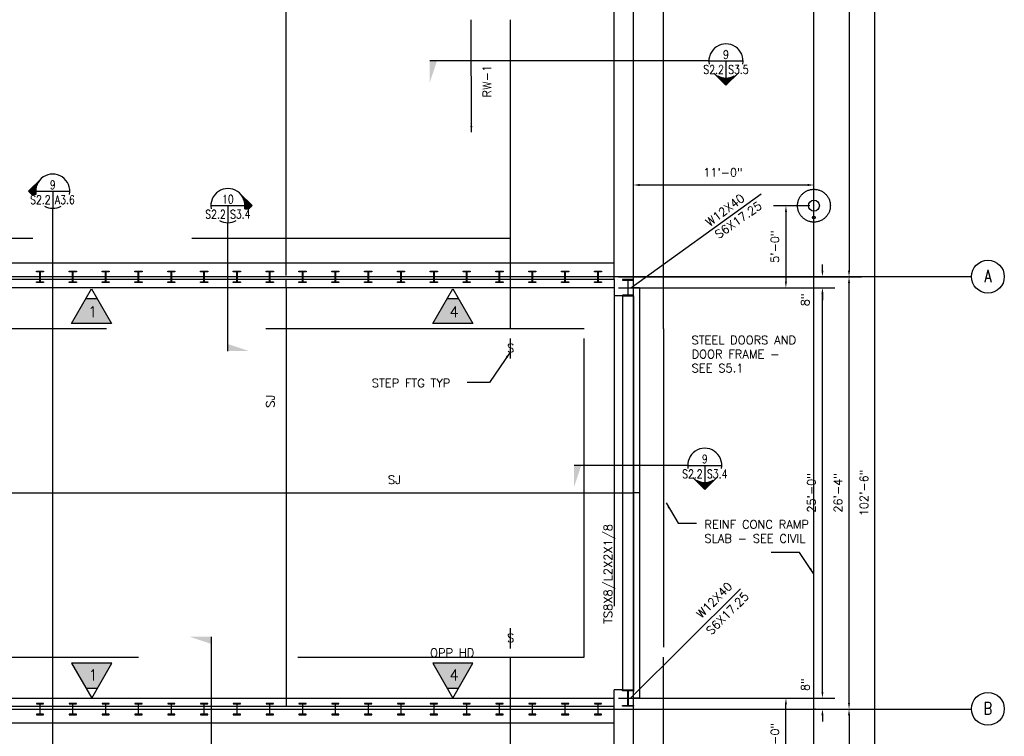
# Model space of a CAD drawing. Header units: feet. Extents: x 806 to 2253, y 337 to 8639.
# Tile 9 of 10: x 1529 to 2249, y 7791 to 8315. Entities that reach past the tile are written whole.
import ezdxf
from ezdxf.enums import TextEntityAlignment as Align

# ---------------------------------------------------------------- set-up
doc = ezdxf.new("R2010")
doc.units = ezdxf.units.FT
doc.header["$LTSCALE"] = 48
doc.header["$MEASUREMENT"] = 0
for name, pattern in [('CENTER', [2, 1.25, -0.25, 0.25, -0.25]), ('DASHED', [7.275, 4.85, -2.425]), ('HIDDEN', [0.375, 0.25, -0.125])]:
    doc.linetypes.add(name, pattern=pattern)
doc.layers.get('0').update_dxf_attribs({"linetype": 'CONTINUOUS'})
doc.layers.get('DEFPOINTS').update_dxf_attribs({"linetype": 'CONTINUOUS'})
for name, color, linetype in [('S-ANNO-DIMS', 4, 'CONTINUOUS'), ('S-ANNO-IDEN', 2, 'CONTINUOUS'), ('S-ANNO-TEXT-LW15', 2, 'CONTINUOUS'), ('S-DETL-LW10', 6, 'CONTINUOUS'), ('S-DETL-LW10-HIDD', 15, 'HIDDEN'), ('S-DETL-LW15', 2, 'CONTINUOUS'), ('S-FLOR-COL', 1, 'CONTINUOUS'), ('S-FLOR-LW20', 1, 'CONTINUOUS'), ('S-FNDN', 4, 'DASHED'), ('S-GRID', 8, 'CENTER'), ('S-SLAB-EDGE', 2, 'CONTINUOUS')]:
    doc.layers.add(name, color=color, linetype=linetype)
doc.styles.add('ROMANS', font='Romans')
doc.styles.get("Standard").update_dxf_attribs({"font": 'Romans'})
doc.styles.add('TIGHT', font='SIMPLEX', dxfattribs={"width": 0.85})
doc.dimstyles.new('1TO48', dxfattribs={"dimscale": 48, "dimtxt": 0.125, "dimasz": 0.09375, "dimexe": 0.1875, "dimexo": 0.0625, "dimgap": 0.09375, "dimtad": 1, "dimdec": 4, "dimzin": 3, "dimdsep": 46, "dimlunit": 4, "dimtxsty": 'Standard', "dimcen": 0.09375, "dimclrt": 256, "dimadec": 0, "dimazin": 0, "dimtfac": 1, "dimtdec": 4, "dimtofl": 0, "dimtmove": 2, "dimatfit": 3, "dimfxl": 0, "dimfrac": 2, "dimtolj": 1, "dimtzin": 0, "dimarcsym": 0})

# ---------------------------------------------------------------- blocks, each defined once
blk = doc.blocks.new('DETTAG')
at = {"linetype": 'Continuous'}
blk.add_line((-0.25, 0), (0.25, 0), dxfattribs=at)
blk.add_line((0, 0), (0, -0.25))
for start, end in [(349.193077, 190.806923), (241.044976, 298.955024)]:
    blk.add_arc((0, 0), 0.25, start, end)
at = {"style": 'TIGHT', "width": 0.8}
blk.add_attdef('NO', text='', height=0.125, dxfattribs=at).set_placement((0, 0.03125), align=Align.CENTER)
blk.add_attdef('FROM', text='', height=0.125, dxfattribs=at).set_placement((-0.03125, -0.1875), align=Align.RIGHT)
blk.add_attdef('TO', (0.03125, -0.1875), '', height=0.125, dxfattribs=at)
blk = doc.blocks.new('ARROWRW')
for q in [(0.177, 0.177), (0.307, -0.047)]:
    blk.add_line((0.354, 0), q)
at = {"color": 0, "linetype": 'Continuous'}
for p, q in [((0.182, 0.172), (0.182, 0.172)), ((0.195, 0.156), (0.197, 0.156)), ((0.207, 0.141), (0.213, 0.141)), ((0.217, 0.125), (0.229, 0.125)), ((0.225, 0.109), (0.244, 0.109)), ((0.232, 0.094), (0.26, 0.094)), ((0.237, 0.078), (0.275, 0.078)), ((0.242, 0.062), (0.291, 0.062)), ((0.246, 0.047), (0.307, 0.047)), ((0.248, 0.031), (0.322, 0.031)), ((0.25, 0.016), (0.338, 0.016)), ((0.25, 0), (0.354, 0)), ((0.248, -0.031), (0.322, -0.031)), ((0.25, -0.016), (0.338, -0.016))]:
    blk.add_line(p, q, dxfattribs=at)
at = {"linetype": 'Continuous'}
blk.add_line((0.246, -0.047), (0.307, -0.047), dxfattribs=at)
blk = doc.blocks.new('ARROWUW')
for q in [(-0.177, 0.177), (0.177, 0.177)]:
    blk.add_line((0, 0.354), q)
at = {"color": 0, "linetype": 'Continuous'}
for p, q in [((-0.063, 0.242), (-0.063, 0.291)), ((-0.047, 0.246), (-0.047, 0.307)), ((-0.031, 0.248), (-0.031, 0.322)), ((-0.016, 0.25), (-0.016, 0.338)), ((0, 0.25), (0, 0.354)), ((0.016, 0.25), (0.016, 0.338)), ((0.031, 0.248), (0.031, 0.322)), ((0.047, 0.246), (0.047, 0.307)), ((0.062, 0.242), (0.062, 0.291)), ((-0.172, 0.182), (-0.172, 0.182)), ((-0.156, 0.195), (-0.156, 0.197)), ((-0.141, 0.207), (-0.141, 0.213)), ((-0.125, 0.217), (-0.125, 0.229)), ((-0.109, 0.225), (-0.109, 0.244)), ((-0.094, 0.232), (-0.094, 0.26)), ((-0.078, 0.237), (-0.078, 0.275)), ((0.078, 0.237), (0.078, 0.275)), ((0.094, 0.232), (0.094, 0.26)), ((0.109, 0.225), (0.109, 0.244)), ((0.125, 0.217), (0.125, 0.229)), ((0.141, 0.207), (0.141, 0.213)), ((0.156, 0.195), (0.156, 0.197)), ((0.172, 0.182), (0.172, 0.182))]:
    blk.add_line(p, q, dxfattribs=at)
blk = doc.blocks.new('POINT')
blk.add_solid([(0.312, 0), (0, 0.104), (0, 0)])
blk = doc.blocks.new('*D12')
at = {"layer": 'DEFPOINTS', "color": 0, "linetype": 'Continuous'}
for p in [(1723.67, 8589.09), (1483.67, 8124.7), (1723.67, 8124.7)]:
    blk.add_point(p, dxfattribs=at)
at = {"layer": 'S-ANNO-DIMS', "color": 0, "linetype": 'Continuous', "lineweight": -2}
for p, q in [((1723.67, 8127.7), (1723.67, 8598.09)), ((1488.17, 8589.09), (1719.17, 8589.09))]:
    blk.add_line(p, q, dxfattribs=at)
at = {"layer": 'S-ANNO-DIMS', "color": 0, "linetype": 'Continuous'}
for points in [[(1488.17, 8589.84), (1488.17, 8588.34), (1483.67, 8589.09)], [(1719.17, 8589.84), (1719.17, 8588.34), (1723.67, 8589.09)]]:
    blk.add_solid(points, dxfattribs=at)
at = {"layer": 'S-ANNO-DIMS', "linetype": 'Continuous', "insert": (1603.67, 8597.16), "char_height": 6, "attachment_point": 5}
blk.add_mtext('\\A1;20\'-0"', dxfattribs=at)
blk = doc.blocks.new('*D13')
at = {"layer": 'DEFPOINTS', "color": 0, "linetype": 'Continuous'}
for p in [(2099.13, 8126.7), (2135.33, 8126.7), (2097.75, 7810.7)]:
    blk.add_point(p, dxfattribs=at)
at = {"layer": 'S-ANNO-DIMS', "color": 0, "linetype": 'Continuous', "lineweight": -2}
for p, q in [((2102.13, 8126.7), (2144.33, 8126.7)), ((2135.33, 7815.2), (2135.33, 8122.2)), ((2100.75, 7810.7), (2144.33, 7810.7))]:
    blk.add_line(p, q, dxfattribs=at)
at = {"layer": 'S-ANNO-DIMS', "color": 0, "linetype": 'Continuous'}
for points in [[(2134.58, 8122.2), (2136.08, 8122.2), (2135.33, 8126.7)], [(2134.58, 7815.2), (2136.08, 7815.2), (2135.33, 7810.7)]]:
    blk.add_solid(points, dxfattribs=at)
at = {"layer": 'S-ANNO-DIMS', "linetype": 'Continuous', "insert": (2127.26, 7968.7), "char_height": 6, "attachment_point": 5, "rotation": 90}
blk.add_mtext('\\A1;26\'-4"', dxfattribs=at)
blk = doc.blocks.new('*D14')
at = {"layer": 'DEFPOINTS', "color": 0, "linetype": 'Continuous'}
for p in [(1999.67, 8583.7), (2154.32, 8583.7), (1999.67, 7353.7)]:
    blk.add_point(p, dxfattribs=at)
at = {"layer": 'S-ANNO-DIMS', "color": 0, "linetype": 'Continuous', "lineweight": -2}
for p, q in [((2002.67, 8583.7), (2163.32, 8583.7)), ((2154.32, 7358.2), (2154.32, 8579.2)), ((2002.67, 7353.7), (2163.32, 7353.7))]:
    blk.add_line(p, q, dxfattribs=at)
at = {"layer": 'S-ANNO-DIMS', "color": 0, "linetype": 'Continuous'}
for points in [[(2153.57, 8579.2), (2155.07, 8579.2), (2154.32, 8583.7)], [(2153.57, 7358.2), (2155.07, 7358.2), (2154.32, 7353.7)]]:
    blk.add_solid(points, dxfattribs=at)
at = {"layer": 'S-ANNO-DIMS', "linetype": 'Continuous', "insert": (2146.25, 7968.7), "char_height": 6, "attachment_point": 5, "rotation": 90}
blk.add_mtext('\\A1;102\'-6"', dxfattribs=at)
blk = doc.blocks.new('*D15')
at = {"layer": 'DEFPOINTS', "color": 0, "linetype": 'Continuous'}
for p in [(1993.67, 8583.7), (2102.13, 8126.7), (2135.33, 8126.7)]:
    blk.add_point(p, dxfattribs=at)
at = {"layer": 'S-ANNO-DIMS', "color": 0, "linetype": 'Continuous', "lineweight": -2}
for p, q in [((1996.67, 8583.7), (2144.33, 8583.7)), ((2135.33, 8579.2), (2135.33, 8131.2)), ((2105.13, 8126.7), (2144.33, 8126.7))]:
    blk.add_line(p, q, dxfattribs=at)
at = {"layer": 'S-ANNO-DIMS', "color": 0, "linetype": 'Continuous'}
for points in [[(2134.58, 8579.2), (2136.08, 8579.2), (2135.33, 8583.7)], [(2134.58, 8131.2), (2136.08, 8131.2), (2135.33, 8126.7)]]:
    blk.add_solid(points, dxfattribs=at)
at = {"layer": 'S-ANNO-DIMS', "linetype": 'Continuous', "insert": (2127.26, 8355.2), "char_height": 6, "attachment_point": 5, "rotation": 90}
blk.add_mtext('\\A1;38\'-1"', dxfattribs=at)
blk = doc.blocks.new('*D16')
at = {"layer": 'DEFPOINTS', "color": 0, "linetype": 'Continuous'}
for p in [(2100.75, 7810.7), (1999.67, 7353.7), (2135.33, 7353.7)]:
    blk.add_point(p, dxfattribs=at)
at = {"layer": 'S-ANNO-DIMS', "color": 0, "linetype": 'Continuous', "lineweight": -2}
for p, q in [((2103.75, 7810.7), (2144.33, 7810.7)), ((2135.33, 7806.2), (2135.33, 7358.2)), ((2002.67, 7353.7), (2144.33, 7353.7))]:
    blk.add_line(p, q, dxfattribs=at)
at = {"layer": 'S-ANNO-DIMS', "color": 0, "linetype": 'Continuous'}
for points in [[(2134.58, 7806.2), (2136.08, 7806.2), (2135.33, 7810.7)], [(2134.58, 7358.2), (2136.08, 7358.2), (2135.33, 7353.7)]]:
    blk.add_solid(points, dxfattribs=at)
at = {"layer": 'S-ANNO-DIMS', "linetype": 'Continuous', "insert": (2127.26, 7582.2), "char_height": 6, "attachment_point": 5, "rotation": 90}
blk.add_mtext('\\A1;38\'-1"', dxfattribs=at)
blk = doc.blocks.new('*D17')
at = {"layer": 'DEFPOINTS', "color": 0, "linetype": 'Continuous'}
for p in [(1963.67, 7818.7), (2115.89, 7818.7), (2069.72, 7810.7)]:
    blk.add_point(p, dxfattribs=at)
at = {"layer": 'S-ANNO-DIMS', "color": 0, "linetype": 'Continuous', "lineweight": -2}
for p, q in [((2115.89, 7823.2), (2115.89, 7827.7)), ((1966.67, 7818.7), (2124.89, 7818.7)), ((2072.72, 7810.7), (2124.89, 7810.7)), ((2115.89, 7806.2), (2115.89, 7801.7))]:
    blk.add_line(p, q, dxfattribs=at)
at = {"layer": 'S-ANNO-DIMS', "color": 0, "linetype": 'Continuous'}
for points in [[(2115.14, 7823.2), (2116.64, 7823.2), (2115.89, 7818.7)], [(2115.14, 7806.2), (2116.64, 7806.2), (2115.89, 7810.7)]]:
    blk.add_solid(points, dxfattribs=at)
at = {"layer": 'S-ANNO-DIMS', "linetype": 'Continuous', "insert": (2103.37, 7828.52), "char_height": 6, "attachment_point": 5, "rotation": 90}
blk.add_mtext('\\A1;8"', dxfattribs=at)
blk = doc.blocks.new('*D18')
at = {"layer": 'DEFPOINTS', "color": 0, "linetype": 'Continuous'}
for p in [(1963.67, 8118.7), (2115.89, 8118.7), (1963.67, 7818.7)]:
    blk.add_point(p, dxfattribs=at)
at = {"layer": 'S-ANNO-DIMS', "color": 0, "linetype": 'Continuous', "lineweight": -2}
for p, q in [((1966.67, 8118.7), (2124.89, 8118.7)), ((2115.89, 7823.2), (2115.89, 8114.2))]:
    blk.add_line(p, q, dxfattribs=at)
at = {"layer": 'S-ANNO-DIMS', "color": 0, "linetype": 'Continuous'}
for points in [[(2115.14, 8114.2), (2116.64, 8114.2), (2115.89, 8118.7)], [(2115.14, 7823.2), (2116.64, 7823.2), (2115.89, 7818.7)]]:
    blk.add_solid(points, dxfattribs=at)
at = {"layer": 'S-ANNO-DIMS', "linetype": 'Continuous', "insert": (2107.82, 7968.7), "char_height": 6, "attachment_point": 5, "rotation": 90}
blk.add_mtext('\\A1;25\'-0"', dxfattribs=at)
blk = doc.blocks.new('*D19')
at = {"layer": 'DEFPOINTS', "color": 0, "linetype": 'Continuous'}
for p in [(1963.67, 8126.7), (2115.89, 8126.7), (1963.67, 8118.7)]:
    blk.add_point(p, dxfattribs=at)
at = {"layer": 'S-ANNO-DIMS', "color": 0, "linetype": 'Continuous', "lineweight": -2}
for p, q in [((2115.89, 8131.2), (2115.89, 8135.7)), ((1966.67, 8126.7), (2124.89, 8126.7)), ((2115.89, 8114.2), (2115.89, 8109.7))]:
    blk.add_line(p, q, dxfattribs=at)
at = {"layer": 'S-ANNO-DIMS', "color": 0, "linetype": 'Continuous'}
for points in [[(2115.14, 8131.2), (2116.64, 8131.2), (2115.89, 8126.7)], [(2115.14, 8114.2), (2116.64, 8114.2), (2115.89, 8118.7)]]:
    blk.add_solid(points, dxfattribs=at)
at = {"layer": 'S-ANNO-DIMS', "linetype": 'Continuous', "insert": (2103.32, 8109.9), "char_height": 6, "attachment_point": 5, "rotation": 90}
blk.add_mtext('\\A1;8"', dxfattribs=at)
blk = doc.blocks.new('*D34')
at = {"layer": 'DEFPOINTS', "color": 0, "linetype": 'Continuous'}
for p in [(2007.67, 7818.7), (2089.19, 7818.7), (2109.67, 7758.7)]:
    blk.add_point(p, dxfattribs=at)
at = {"layer": 'S-ANNO-DIMS', "color": 0, "linetype": 'Continuous', "lineweight": -2}
for p, q in [((2010.67, 7818.7), (2098.19, 7818.7)), ((2089.19, 7763.2), (2089.19, 7814.2)), ((2106.67, 7758.7), (2080.19, 7758.7))]:
    blk.add_line(p, q, dxfattribs=at)
at = {"layer": 'S-ANNO-DIMS', "color": 0, "linetype": 'Continuous'}
for points in [[(2088.44, 7814.2), (2089.94, 7814.2), (2089.19, 7818.7)], [(2088.44, 7763.2), (2089.94, 7763.2), (2089.19, 7758.7)]]:
    blk.add_solid(points, dxfattribs=at)
at = {"layer": 'S-ANNO-DIMS', "linetype": 'Continuous', "insert": (2081.12, 7788.7), "char_height": 6, "attachment_point": 5, "rotation": 90}
blk.add_mtext('\\A1;5\'-0"', dxfattribs=at)
blk = doc.blocks.new('*D37')
at = {"layer": 'DEFPOINTS', "color": 0, "linetype": 'Continuous'}
for p in [(1977.67, 8193.83), (1977.67, 8191.64), (2109.67, 8178.7)]:
    blk.add_point(p, dxfattribs=at)
at = {"layer": 'S-ANNO-DIMS', "color": 0, "linetype": 'Continuous', "lineweight": -2}
for p, q in [((1977.67, 8194.64), (1977.67, 8202.83)), ((2109.67, 8181.7), (2109.67, 8202.83)), ((2105.17, 8193.83), (1982.17, 8193.83))]:
    blk.add_line(p, q, dxfattribs=at)
at = {"layer": 'S-ANNO-DIMS', "color": 0, "linetype": 'Continuous'}
for points in [[(1982.17, 8194.58), (1982.17, 8193.08), (1977.67, 8193.83)], [(2105.17, 8194.58), (2105.17, 8193.08), (2109.67, 8193.83)]]:
    blk.add_solid(points, dxfattribs=at)
at = {"layer": 'S-ANNO-DIMS', "linetype": 'Continuous', "insert": (2043.11, 8203.03), "char_height": 6, "attachment_point": 5}
blk.add_mtext('\\A1;11\'-0"', dxfattribs=at)
blk = doc.blocks.new('*D36')
at = {"layer": 'DEFPOINTS', "color": 0, "linetype": 'Continuous'}
for p in [(2109.67, 8178.7), (2007.67, 8118.7), (2089.19, 8118.7)]:
    blk.add_point(p, dxfattribs=at)
at = {"layer": 'S-ANNO-DIMS', "color": 0, "linetype": 'Continuous', "lineweight": -2}
for p, q in [((2106.67, 8178.7), (2080.19, 8178.7)), ((2089.19, 8174.2), (2089.19, 8123.2)), ((2010.67, 8118.7), (2098.19, 8118.7))]:
    blk.add_line(p, q, dxfattribs=at)
at = {"layer": 'S-ANNO-DIMS', "color": 0, "linetype": 'Continuous'}
for points in [[(2088.44, 8174.2), (2089.94, 8174.2), (2089.19, 8178.7)], [(2088.44, 8123.2), (2089.94, 8123.2), (2089.19, 8118.7)]]:
    blk.add_solid(points, dxfattribs=at)
at = {"layer": 'S-ANNO-DIMS', "linetype": 'Continuous', "insert": (2081.12, 8148.7), "char_height": 6, "attachment_point": 5, "rotation": 90}
blk.add_mtext('\\A1;5\'-0"', dxfattribs=at)

msp = doc.modelspace()

# ---------------------------------------------------------------- hatches: boundary and pattern name
at = {"layer": 'S-ANNO-IDEN'}
for points in [[(1585.51104, 8110.87226), (1577.33795, 8110.87226), (1566.71677, 8092.47583), (1596.13223, 8092.47583)], [(1849.72716, 8110.87226), (1841.55407, 8110.87226), (1830.93289, 8092.47583), (1860.34834, 8092.47583)], [(1596.26787, 7844.2326), (1566.85241, 7844.2326), (1577.47359, 7825.83617), (1585.64669, 7825.83617)], [(1860.34834, 7844.2326), (1830.93289, 7844.2326), (1841.55407, 7825.83617), (1849.72716, 7825.83617)]]:
    msp.add_hatch(color=256, dxfattribs=at).paths.add_polyline_path(points)

# ---------------------------------------------------------------- linework, layer by layer
at = {"layer": 'S-ANNO-DIMS', "linetype": 'Continuous'}
msp.add_point((2110.67598, 7810.69667), dxfattribs=at)
at = {"layer": 'S-ANNO-IDEN'}
for p, q in [((1577.33795, 8110.87226), (1585.51104, 8110.87226)), ((1841.55407, 8110.87226), (1849.72716, 8110.87226)), ((1577.47359, 7825.83617), (1585.64669, 7825.83617)), ((1841.55407, 7825.83617), (1849.72716, 7825.83617))]:
    msp.add_line(p, q, dxfattribs=at)
for points in [[(2032.8588, 8284.53179), (1828.79274, 8284.53179)], [(1553.06644, 7730.63475), (1553.06644, 8176.7839)], [(1681.12464, 8072.3968), (1681.12464, 8166.23129)], [(2017.35063, 7988.84452), (1934.33068, 7988.84452)], [(1668.94817, 7863.5215), (1668.94817, 7769.68701)]]:
    msp.add_lwpolyline(points, dxfattribs=at)
for points in [[(1596.13223, 8092.47583), (1566.71677, 8092.47583), (1581.4245, 8117.95036)], [(1860.34834, 8092.47583), (1830.93289, 8092.47583), (1845.64062, 8117.95036)], [(1596.26787, 7844.2326), (1566.85241, 7844.2326), (1581.56014, 7818.75807)], [(1860.34834, 7844.2326), (1830.93289, 7844.2326), (1845.64062, 7818.75807)]]:
    msp.add_lwpolyline(points, close=True, dxfattribs=at)
at = {"layer": 'S-ANNO-TEXT-LW15', "linetype": 'Continuous'}
for p, q in [((1975.82096, 8118.70455), (2071.05406, 8187.45334)), ((1975.52596, 7818.66667), (2056.04736, 7898.61591))]:
    msp.add_line(p, q, dxfattribs=at)
msp.add_lwpolyline([(2012.14012, 8078.84946, 0, 0, 0), (1995.5761, 8078.84946, 0, 0, 0), (1984.44077, 8051.59114, 2, 0, 0), (1982.17173, 8046.03673, 0, 0, 0)], format="xyseb", dxfattribs=at)
for centre in [(2236.87899, 8126.81945), (2236.87899, 7810.81157)]:
    msp.add_circle(centre, 12, dxfattribs=at)
at = {"layer": 'S-DETL-LW10', "linetype": 'Continuous'}
for centre, radius in [((2109.67096, 8178.70455), 3.99999), ((2109.67096, 8170.11961), 1)]:
    msp.add_circle(centre, radius, dxfattribs=at)
at = {"layer": 'S-DETL-LW10-HIDD', "linetype": 'DASHED'}
msp.add_circle((2109.67096, 8178.70455), 12, dxfattribs=at)
at = {"layer": 'S-DETL-LW15', "linetype": 'Continuous'}
for p, q in [((1887.52395, 8081.69572), (1887.52395, 8066.99126)), ((1887.52395, 7869.74757), (1887.52395, 7855.04312))]:
    msp.add_line(p, q, dxfattribs=at)
at = {"layer": 'S-FLOR-COL', "linetype": 'Continuous'}
for p, q in [((1982.17096, 8118.70455), (1977.67096, 8118.70455)), ((1982.17096, 8118.70455), (1982.17096, 7818.69667)), ((1969.67096, 8113.27955), (1969.67096, 7824.12167)), ((1977.67596, 8112.76455), (1977.67596, 7823.60667)), ((1982.17096, 7968.70061), (1977.67096, 7968.70061)), ((1982.17096, 7818.69667), (1977.67096, 7818.69667))]:
    msp.add_line(p, q, dxfattribs=at)
at = {"layer": 'S-FLOR-COL'}
for points in [[(1546.36354, 8130.4337), (1544.21354, 8130.4337, 0.414213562), (1543.85354, 8130.0737), (1543.85354, 8123.3137, 0.414213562), (1544.21354, 8122.9537), (1546.36354, 8122.9537), (1546.36354, 8122.5537), (1541.09354, 8122.5537), (1541.09354, 8122.9537), (1543.24354, 8122.9537, 0.414213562), (1543.60354, 8123.3137), (1543.60354, 8130.0737, 0.414213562), (1543.24354, 8130.4337), (1541.09354, 8130.4337), (1541.09354, 8130.8337), (1546.36354, 8130.8337)], [(1570.36354, 8130.4337), (1568.21354, 8130.4337, 0.414213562), (1567.85354, 8130.0737), (1567.85354, 8123.3137, 0.414213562), (1568.21354, 8122.9537), (1570.36354, 8122.9537), (1570.36354, 8122.5537), (1565.09354, 8122.5537), (1565.09354, 8122.9537), (1567.24354, 8122.9537, 0.414213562), (1567.60354, 8123.3137), (1567.60354, 8130.0737, 0.414213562), (1567.24354, 8130.4337), (1565.09354, 8130.4337), (1565.09354, 8130.8337), (1570.36354, 8130.8337)], [(1594.36354, 8130.4337), (1592.21354, 8130.4337, 0.414213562), (1591.85354, 8130.0737), (1591.85354, 8123.3137, 0.414213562), (1592.21354, 8122.9537), (1594.36354, 8122.9537), (1594.36354, 8122.5537), (1589.09354, 8122.5537), (1589.09354, 8122.9537), (1591.24354, 8122.9537, 0.414213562), (1591.60354, 8123.3137), (1591.60354, 8130.0737, 0.414213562), (1591.24354, 8130.4337), (1589.09354, 8130.4337), (1589.09354, 8130.8337), (1594.36354, 8130.8337)], [(1618.36354, 8130.4337), (1616.21354, 8130.4337, 0.414213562), (1615.85354, 8130.0737), (1615.85354, 8123.3137, 0.414213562), (1616.21354, 8122.9537), (1618.36354, 8122.9537), (1618.36354, 8122.5537), (1613.09354, 8122.5537), (1613.09354, 8122.9537), (1615.24354, 8122.9537, 0.414213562), (1615.60354, 8123.3137), (1615.60354, 8130.0737, 0.414213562), (1615.24354, 8130.4337), (1613.09354, 8130.4337), (1613.09354, 8130.8337), (1618.36354, 8130.8337)], [(1642.36354, 8130.4337), (1640.21354, 8130.4337, 0.414213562), (1639.85354, 8130.0737), (1639.85354, 8123.3137, 0.414213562), (1640.21354, 8122.9537), (1642.36354, 8122.9537), (1642.36354, 8122.5537), (1637.09354, 8122.5537), (1637.09354, 8122.9537), (1639.24354, 8122.9537, 0.414213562), (1639.60354, 8123.3137), (1639.60354, 8130.0737, 0.414213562), (1639.24354, 8130.4337), (1637.09354, 8130.4337), (1637.09354, 8130.8337), (1642.36354, 8130.8337)], [(1666.36354, 8130.4337), (1664.21354, 8130.4337, 0.414213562), (1663.85354, 8130.0737), (1663.85354, 8123.3137, 0.414213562), (1664.21354, 8122.9537), (1666.36354, 8122.9537), (1666.36354, 8122.5537), (1661.09354, 8122.5537), (1661.09354, 8122.9537), (1663.24354, 8122.9537, 0.414213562), (1663.60354, 8123.3137), (1663.60354, 8130.0737, 0.414213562), (1663.24354, 8130.4337), (1661.09354, 8130.4337), (1661.09354, 8130.8337), (1666.36354, 8130.8337)], [(1690.36354, 8130.4337), (1688.21354, 8130.4337, 0.414213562), (1687.85354, 8130.0737), (1687.85354, 8123.3137, 0.414213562), (1688.21354, 8122.9537), (1690.36354, 8122.9537), (1690.36354, 8122.5537), (1685.09354, 8122.5537), (1685.09354, 8122.9537), (1687.24354, 8122.9537, 0.414213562), (1687.60354, 8123.3137), (1687.60354, 8130.0737, 0.414213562), (1687.24354, 8130.4337), (1685.09354, 8130.4337), (1685.09354, 8130.8337), (1690.36354, 8130.8337)], [(1714.36354, 8130.4337), (1712.21354, 8130.4337, 0.414213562), (1711.85354, 8130.0737), (1711.85354, 8123.3137, 0.414213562), (1712.21354, 8122.9537), (1714.36354, 8122.9537), (1714.36354, 8122.5537), (1709.09354, 8122.5537), (1709.09354, 8122.9537), (1711.24354, 8122.9537, 0.414213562), (1711.60354, 8123.3137), (1711.60354, 8130.0737, 0.414213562), (1711.24354, 8130.4337), (1709.09354, 8130.4337), (1709.09354, 8130.8337), (1714.36354, 8130.8337)], [(1738.36354, 8130.4337), (1736.21354, 8130.4337, 0.414213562), (1735.85354, 8130.0737), (1735.85354, 8123.3137, 0.414213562), (1736.21354, 8122.9537), (1738.36354, 8122.9537), (1738.36354, 8122.5537), (1733.09354, 8122.5537), (1733.09354, 8122.9537), (1735.24354, 8122.9537, 0.414213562), (1735.60354, 8123.3137), (1735.60354, 8130.0737, 0.414213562), (1735.24354, 8130.4337), (1733.09354, 8130.4337), (1733.09354, 8130.8337), (1738.36354, 8130.8337)], [(1762.36354, 8130.4337), (1760.21354, 8130.4337, 0.414213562), (1759.85354, 8130.0737), (1759.85354, 8123.3137, 0.414213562), (1760.21354, 8122.9537), (1762.36354, 8122.9537), (1762.36354, 8122.5537), (1757.09354, 8122.5537), (1757.09354, 8122.9537), (1759.24354, 8122.9537, 0.414213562), (1759.60354, 8123.3137), (1759.60354, 8130.0737, 0.414213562), (1759.24354, 8130.4337), (1757.09354, 8130.4337), (1757.09354, 8130.8337), (1762.36354, 8130.8337)], [(1786.36354, 8130.4337), (1784.21354, 8130.4337, 0.414213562), (1783.85354, 8130.0737), (1783.85354, 8123.3137, 0.414213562), (1784.21354, 8122.9537), (1786.36354, 8122.9537), (1786.36354, 8122.5537), (1781.09354, 8122.5537), (1781.09354, 8122.9537), (1783.24354, 8122.9537, 0.414213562), (1783.60354, 8123.3137), (1783.60354, 8130.0737, 0.414213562), (1783.24354, 8130.4337), (1781.09354, 8130.4337), (1781.09354, 8130.8337), (1786.36354, 8130.8337)], [(1810.36354, 8130.4337), (1808.21354, 8130.4337, 0.414213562), (1807.85354, 8130.0737), (1807.85354, 8123.3137, 0.414213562), (1808.21354, 8122.9537), (1810.36354, 8122.9537), (1810.36354, 8122.5537), (1805.09354, 8122.5537), (1805.09354, 8122.9537), (1807.24354, 8122.9537, 0.414213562), (1807.60354, 8123.3137), (1807.60354, 8130.0737, 0.414213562), (1807.24354, 8130.4337), (1805.09354, 8130.4337), (1805.09354, 8130.8337), (1810.36354, 8130.8337)], [(1834.36354, 8130.4337), (1832.21354, 8130.4337, 0.414213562), (1831.85354, 8130.0737), (1831.85354, 8123.3137, 0.414213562), (1832.21354, 8122.9537), (1834.36354, 8122.9537), (1834.36354, 8122.5537), (1829.09354, 8122.5537), (1829.09354, 8122.9537), (1831.24354, 8122.9537, 0.414213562), (1831.60354, 8123.3137), (1831.60354, 8130.0737, 0.414213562), (1831.24354, 8130.4337), (1829.09354, 8130.4337), (1829.09354, 8130.8337), (1834.36354, 8130.8337)], [(1858.36354, 8130.4337), (1856.21354, 8130.4337, 0.414213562), (1855.85354, 8130.0737), (1855.85354, 8123.3137, 0.414213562), (1856.21354, 8122.9537), (1858.36354, 8122.9537), (1858.36354, 8122.5537), (1853.09354, 8122.5537), (1853.09354, 8122.9537), (1855.24354, 8122.9537, 0.414213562), (1855.60354, 8123.3137), (1855.60354, 8130.0737, 0.414213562), (1855.24354, 8130.4337), (1853.09354, 8130.4337), (1853.09354, 8130.8337), (1858.36354, 8130.8337)], [(1882.36354, 8130.4337), (1880.21354, 8130.4337, 0.414213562), (1879.85354, 8130.0737), (1879.85354, 8123.3137, 0.414213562), (1880.21354, 8122.9537), (1882.36354, 8122.9537), (1882.36354, 8122.5537), (1877.09354, 8122.5537), (1877.09354, 8122.9537), (1879.24354, 8122.9537, 0.414213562), (1879.60354, 8123.3137), (1879.60354, 8130.0737, 0.414213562), (1879.24354, 8130.4337), (1877.09354, 8130.4337), (1877.09354, 8130.8337), (1882.36354, 8130.8337)], [(1906.36354, 8130.4337), (1904.21354, 8130.4337, 0.414213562), (1903.85354, 8130.0737), (1903.85354, 8123.3137, 0.414213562), (1904.21354, 8122.9537), (1906.36354, 8122.9537), (1906.36354, 8122.5537), (1901.09354, 8122.5537), (1901.09354, 8122.9537), (1903.24354, 8122.9537, 0.414213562), (1903.60354, 8123.3137), (1903.60354, 8130.0737, 0.414213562), (1903.24354, 8130.4337), (1901.09354, 8130.4337), (1901.09354, 8130.8337), (1906.36354, 8130.8337)], [(1930.36354, 8130.4337), (1928.21354, 8130.4337, 0.414213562), (1927.85354, 8130.0737), (1927.85354, 8123.3137, 0.414213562), (1928.21354, 8122.9537), (1930.36354, 8122.9537), (1930.36354, 8122.5537), (1925.09354, 8122.5537), (1925.09354, 8122.9537), (1927.24354, 8122.9537, 0.414213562), (1927.60354, 8123.3137), (1927.60354, 8130.0737, 0.414213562), (1927.24354, 8130.4337), (1925.09354, 8130.4337), (1925.09354, 8130.8337), (1930.36354, 8130.8337)], [(1954.36354, 8130.4337), (1952.21354, 8130.4337, 0.414213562), (1951.85354, 8130.0737), (1951.85354, 8123.3137, 0.414213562), (1952.21354, 8122.9537), (1954.36354, 8122.9537), (1954.36354, 8122.5537), (1949.09354, 8122.5537), (1949.09354, 8122.9537), (1951.24354, 8122.9537, 0.414213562), (1951.60354, 8123.3137), (1951.60354, 8130.0737, 0.414213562), (1951.24354, 8130.4337), (1949.09354, 8130.4337), (1949.09354, 8130.8337), (1954.36354, 8130.8337)], [(1969.67096, 8124.18955), (1973.06246, 8124.18955, -0.414213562), (1973.52596, 8123.72605), (1973.52596, 8113.74305, -0.414213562), (1973.06246, 8113.27955), (1969.67096, 8113.27955), (1969.67096, 8112.76455), (1977.67596, 8112.76455), (1977.67596, 8113.27955), (1974.28446, 8113.27955, -0.414213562), (1973.82096, 8113.74305), (1973.82096, 8123.72605, -0.414213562), (1974.28446, 8124.18955), (1977.67596, 8124.18955), (1977.67596, 8124.70455), (1969.67096, 8124.70455)], [(1969.67096, 7813.21167), (1973.06246, 7813.21167, 0.414213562), (1973.52596, 7813.67517), (1973.52596, 7823.65817, 0.414213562), (1973.06246, 7824.12167), (1969.67096, 7824.12167), (1969.67096, 7824.63667), (1977.67596, 7824.63667), (1977.67596, 7824.12167), (1974.28446, 7824.12167, 0.414213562), (1973.82096, 7823.65817), (1973.82096, 7813.67517, 0.414213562), (1974.28446, 7813.21167), (1977.67596, 7813.21167), (1977.67596, 7812.69667), (1969.67096, 7812.69667)], [(1546.36354, 7806.95667), (1544.21354, 7806.95667, -0.414213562), (1543.85354, 7807.31667), (1543.85354, 7814.07667, -0.414213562), (1544.21354, 7814.43667), (1546.36354, 7814.43667), (1546.36354, 7814.83667), (1541.09354, 7814.83667), (1541.09354, 7814.43667), (1543.24354, 7814.43667, -0.414213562), (1543.60354, 7814.07667), (1543.60354, 7807.31667, -0.414213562), (1543.24354, 7806.95667), (1541.09354, 7806.95667), (1541.09354, 7806.55667), (1546.36354, 7806.55667)], [(1570.36354, 7806.95667), (1568.21354, 7806.95667, -0.414213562), (1567.85354, 7807.31667), (1567.85354, 7814.07667, -0.414213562), (1568.21354, 7814.43667), (1570.36354, 7814.43667), (1570.36354, 7814.83667), (1565.09354, 7814.83667), (1565.09354, 7814.43667), (1567.24354, 7814.43667, -0.414213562), (1567.60354, 7814.07667), (1567.60354, 7807.31667, -0.414213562), (1567.24354, 7806.95667), (1565.09354, 7806.95667), (1565.09354, 7806.55667), (1570.36354, 7806.55667)], [(1594.36354, 7806.95667), (1592.21354, 7806.95667, -0.414213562), (1591.85354, 7807.31667), (1591.85354, 7814.07667, -0.414213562), (1592.21354, 7814.43667), (1594.36354, 7814.43667), (1594.36354, 7814.83667), (1589.09354, 7814.83667), (1589.09354, 7814.43667), (1591.24354, 7814.43667, -0.414213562), (1591.60354, 7814.07667), (1591.60354, 7807.31667, -0.414213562), (1591.24354, 7806.95667), (1589.09354, 7806.95667), (1589.09354, 7806.55667), (1594.36354, 7806.55667)], [(1618.36354, 7806.95667), (1616.21354, 7806.95667, -0.414213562), (1615.85354, 7807.31667), (1615.85354, 7814.07667, -0.414213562), (1616.21354, 7814.43667), (1618.36354, 7814.43667), (1618.36354, 7814.83667), (1613.09354, 7814.83667), (1613.09354, 7814.43667), (1615.24354, 7814.43667, -0.414213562), (1615.60354, 7814.07667), (1615.60354, 7807.31667, -0.414213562), (1615.24354, 7806.95667), (1613.09354, 7806.95667), (1613.09354, 7806.55667), (1618.36354, 7806.55667)], [(1642.36354, 7806.95667), (1640.21354, 7806.95667, -0.414213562), (1639.85354, 7807.31667), (1639.85354, 7814.07667, -0.414213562), (1640.21354, 7814.43667), (1642.36354, 7814.43667), (1642.36354, 7814.83667), (1637.09354, 7814.83667), (1637.09354, 7814.43667), (1639.24354, 7814.43667, -0.414213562), (1639.60354, 7814.07667), (1639.60354, 7807.31667, -0.414213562), (1639.24354, 7806.95667), (1637.09354, 7806.95667), (1637.09354, 7806.55667), (1642.36354, 7806.55667)], [(1666.36354, 7806.95667), (1664.21354, 7806.95667, -0.414213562), (1663.85354, 7807.31667), (1663.85354, 7814.07667, -0.414213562), (1664.21354, 7814.43667), (1666.36354, 7814.43667), (1666.36354, 7814.83667), (1661.09354, 7814.83667), (1661.09354, 7814.43667), (1663.24354, 7814.43667, -0.414213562), (1663.60354, 7814.07667), (1663.60354, 7807.31667, -0.414213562), (1663.24354, 7806.95667), (1661.09354, 7806.95667), (1661.09354, 7806.55667), (1666.36354, 7806.55667)], [(1690.36354, 7806.95667), (1688.21354, 7806.95667, -0.414213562), (1687.85354, 7807.31667), (1687.85354, 7814.07667, -0.414213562), (1688.21354, 7814.43667), (1690.36354, 7814.43667), (1690.36354, 7814.83667), (1685.09354, 7814.83667), (1685.09354, 7814.43667), (1687.24354, 7814.43667, -0.414213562), (1687.60354, 7814.07667), (1687.60354, 7807.31667, -0.414213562), (1687.24354, 7806.95667), (1685.09354, 7806.95667), (1685.09354, 7806.55667), (1690.36354, 7806.55667)], [(1714.36354, 7806.95667), (1712.21354, 7806.95667, -0.414213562), (1711.85354, 7807.31667), (1711.85354, 7814.07667, -0.414213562), (1712.21354, 7814.43667), (1714.36354, 7814.43667), (1714.36354, 7814.83667), (1709.09354, 7814.83667), (1709.09354, 7814.43667), (1711.24354, 7814.43667, -0.414213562), (1711.60354, 7814.07667), (1711.60354, 7807.31667, -0.414213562), (1711.24354, 7806.95667), (1709.09354, 7806.95667), (1709.09354, 7806.55667), (1714.36354, 7806.55667)], [(1738.36354, 7806.95667), (1736.21354, 7806.95667, -0.414213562), (1735.85354, 7807.31667), (1735.85354, 7814.07667, -0.414213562), (1736.21354, 7814.43667), (1738.36354, 7814.43667), (1738.36354, 7814.83667), (1733.09354, 7814.83667), (1733.09354, 7814.43667), (1735.24354, 7814.43667, -0.414213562), (1735.60354, 7814.07667), (1735.60354, 7807.31667, -0.414213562), (1735.24354, 7806.95667), (1733.09354, 7806.95667), (1733.09354, 7806.55667), (1738.36354, 7806.55667)], [(1762.36354, 7806.95667), (1760.21354, 7806.95667, -0.414213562), (1759.85354, 7807.31667), (1759.85354, 7814.07667, -0.414213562), (1760.21354, 7814.43667), (1762.36354, 7814.43667), (1762.36354, 7814.83667), (1757.09354, 7814.83667), (1757.09354, 7814.43667), (1759.24354, 7814.43667, -0.414213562), (1759.60354, 7814.07667), (1759.60354, 7807.31667, -0.414213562), (1759.24354, 7806.95667), (1757.09354, 7806.95667), (1757.09354, 7806.55667), (1762.36354, 7806.55667)], [(1786.36354, 7806.95667), (1784.21354, 7806.95667, -0.414213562), (1783.85354, 7807.31667), (1783.85354, 7814.07667, -0.414213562), (1784.21354, 7814.43667), (1786.36354, 7814.43667), (1786.36354, 7814.83667), (1781.09354, 7814.83667), (1781.09354, 7814.43667), (1783.24354, 7814.43667, -0.414213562), (1783.60354, 7814.07667), (1783.60354, 7807.31667, -0.414213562), (1783.24354, 7806.95667), (1781.09354, 7806.95667), (1781.09354, 7806.55667), (1786.36354, 7806.55667)], [(1810.36354, 7806.95667), (1808.21354, 7806.95667, -0.414213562), (1807.85354, 7807.31667), (1807.85354, 7814.07667, -0.414213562), (1808.21354, 7814.43667), (1810.36354, 7814.43667), (1810.36354, 7814.83667), (1805.09354, 7814.83667), (1805.09354, 7814.43667), (1807.24354, 7814.43667, -0.414213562), (1807.60354, 7814.07667), (1807.60354, 7807.31667, -0.414213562), (1807.24354, 7806.95667), (1805.09354, 7806.95667), (1805.09354, 7806.55667), (1810.36354, 7806.55667)], [(1834.36354, 7806.95667), (1832.21354, 7806.95667, -0.414213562), (1831.85354, 7807.31667), (1831.85354, 7814.07667, -0.414213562), (1832.21354, 7814.43667), (1834.36354, 7814.43667), (1834.36354, 7814.83667), (1829.09354, 7814.83667), (1829.09354, 7814.43667), (1831.24354, 7814.43667, -0.414213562), (1831.60354, 7814.07667), (1831.60354, 7807.31667, -0.414213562), (1831.24354, 7806.95667), (1829.09354, 7806.95667), (1829.09354, 7806.55667), (1834.36354, 7806.55667)], [(1858.36354, 7806.95667), (1856.21354, 7806.95667, -0.414213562), (1855.85354, 7807.31667), (1855.85354, 7814.07667, -0.414213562), (1856.21354, 7814.43667), (1858.36354, 7814.43667), (1858.36354, 7814.83667), (1853.09354, 7814.83667), (1853.09354, 7814.43667), (1855.24354, 7814.43667, -0.414213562), (1855.60354, 7814.07667), (1855.60354, 7807.31667, -0.414213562), (1855.24354, 7806.95667), (1853.09354, 7806.95667), (1853.09354, 7806.55667), (1858.36354, 7806.55667)], [(1882.36354, 7806.95667), (1880.21354, 7806.95667, -0.414213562), (1879.85354, 7807.31667), (1879.85354, 7814.07667, -0.414213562), (1880.21354, 7814.43667), (1882.36354, 7814.43667), (1882.36354, 7814.83667), (1877.09354, 7814.83667), (1877.09354, 7814.43667), (1879.24354, 7814.43667, -0.414213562), (1879.60354, 7814.07667), (1879.60354, 7807.31667, -0.414213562), (1879.24354, 7806.95667), (1877.09354, 7806.95667), (1877.09354, 7806.55667), (1882.36354, 7806.55667)], [(1906.36354, 7806.95667), (1904.21354, 7806.95667, -0.414213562), (1903.85354, 7807.31667), (1903.85354, 7814.07667, -0.414213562), (1904.21354, 7814.43667), (1906.36354, 7814.43667), (1906.36354, 7814.83667), (1901.09354, 7814.83667), (1901.09354, 7814.43667), (1903.24354, 7814.43667, -0.414213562), (1903.60354, 7814.07667), (1903.60354, 7807.31667, -0.414213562), (1903.24354, 7806.95667), (1901.09354, 7806.95667), (1901.09354, 7806.55667), (1906.36354, 7806.55667)], [(1930.36354, 7806.95667), (1928.21354, 7806.95667, -0.414213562), (1927.85354, 7807.31667), (1927.85354, 7814.07667, -0.414213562), (1928.21354, 7814.43667), (1930.36354, 7814.43667), (1930.36354, 7814.83667), (1925.09354, 7814.83667), (1925.09354, 7814.43667), (1927.24354, 7814.43667, -0.414213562), (1927.60354, 7814.07667), (1927.60354, 7807.31667, -0.414213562), (1927.24354, 7806.95667), (1925.09354, 7806.95667), (1925.09354, 7806.55667), (1930.36354, 7806.55667)], [(1954.36354, 7806.95667), (1952.21354, 7806.95667, -0.414213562), (1951.85354, 7807.31667), (1951.85354, 7814.07667, -0.414213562), (1952.21354, 7814.43667), (1954.36354, 7814.43667), (1954.36354, 7814.83667), (1949.09354, 7814.83667), (1949.09354, 7814.43667), (1951.24354, 7814.43667, -0.414213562), (1951.60354, 7814.07667), (1951.60354, 7807.31667, -0.414213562), (1951.24354, 7806.95667), (1949.09354, 7806.95667), (1949.09354, 7806.55667), (1954.36354, 7806.55667)]]:
    msp.add_lwpolyline(points, format="xyb", close=True, dxfattribs=at)
at = {"layer": 'S-FLOR-LW20', "linetype": 'Continuous'}
for p, q in [((1723.66604, 8118.70455), (1723.66604, 8124.70455)), ((1723.66604, 7818.69667), (1723.66604, 7812.69667))]:
    msp.add_line(p, q, dxfattribs=at)
at = {"layer": 'S-FNDN', "linetype": 'Continuous'}
for p, q in [((1963.67096, 8124.70455), (1963.67096, 8583.69667)), ((1977.67096, 7363.69667), (1977.67096, 8573.69667)), ((1963.67096, 8136.69667), (985.67391, 8136.69667)), ((1963.67096, 8124.70455), (997.66604, 8124.70455)), ((1963.67096, 8124.70455), (1963.67096, 8112.76455)), ((1963.67096, 8118.70455), (1003.66604, 8118.70455)), ((1963.67096, 7353.69667), (1963.67096, 7824.63667)), ((997.66604, 7812.69667), (1963.67096, 7812.69667)), ((1003.66604, 7818.69667), (1963.67096, 7818.69667)), ((1963.67096, 7812.69667), (1963.67096, 7818.69667)), ((985.67391, 7800.70454), (1963.67096, 7800.70454))]:
    msp.add_line(p, q, dxfattribs=at)
at = {"layer": 'S-FNDN', "linetype": 'DASHED'}
for p, q in [((1999.67096, 8088.70455), (1999.67096, 8583.69667)), ((1887.67096, 8088.70455), (1887.67096, 8314.69667)), ((1887.67096, 8154.70455), (967.66604, 8154.70455)), ((1963.67096, 8118.70455), (1963.67096, 7818.69667)), ((1969.67096, 8112.76455), (1963.67096, 8112.76455)), ((1941.67096, 8088.70455), (1033.85354, 8088.70455)), ((1941.67096, 7848.69667), (1941.67096, 8088.70455)), ((1999.67096, 8088.70455), (1999.66011, 7848.69667)), ((1033.85354, 7848.69667), (1941.67096, 7848.69667)), ((1887.67096, 7622.70455), (1887.67096, 7848.69667)), ((1999.67096, 7353.69667), (1999.67096, 7848.68582)), ((1969.67096, 7824.63667), (1963.67096, 7824.63667))]:
    msp.add_line(p, q, dxfattribs=at)
at = {"layer": 'S-FNDN', "linetype": 'Continuous'}
for centre, start, end in [((1965.66011, 8124.7154), 270, 0), ((1971.66011, 8118.6937), 0, 90)]:
    msp.add_arc(centre, 0.01085, start, end, dxfattribs=at)
at = {"layer": 'S-GRID', "ltscale": 36}
for p, q in [((1977.67096, 7325.19926), (1977.67096, 8610.19344)), ((2109.67096, 7325.19926), (2109.67096, 8610.19344)), ((2225.15927, 8126.70455), (873.12189, 8126.70455)), ((873.12189, 7810.69667), (2225.15927, 7810.69667))]:
    msp.add_line(p, q, dxfattribs=at)
at = {"layer": 'S-SLAB-EDGE', "linetype": 'Continuous'}
for p, q in [((1723.66604, 8118.70455), (1723.66604, 7818.69667)), ((1003.66604, 7968.69667), (1977.67096, 7968.69667))]:
    msp.add_line(p, q, dxfattribs=at)

# ---------------------------------------------------------------- block references
at = {"layer": 'S-ANNO-IDEN', "xscale": 50.00000033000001, "yscale": 50.00000033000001, "zscale": 50.00000033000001}
for p, values in [((2045.3588, 8284.53179), {'NO': '9', 'FROM': 'S2.2', 'TO': 'S3.5'}), ((1553.06644, 8189.2839), {'NO': '9', 'FROM': 'S2.2', 'TO': 'A3.6'}), ((1681.12464, 8178.73129), {'NO': '10', 'FROM': 'S2.2', 'TO': 'S3.4'}), ((2029.85063, 7988.84452), {'NO': '9', 'FROM': 'S2.2', 'TO': 'S3.4'})]:
    msp.add_blockref('DETTAG', p, dxfattribs=at).add_auto_attribs(values)
at = {"layer": 'S-ANNO-IDEN', "yscale": 50.00000033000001, "zscale": 50.00000033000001}
for name, p, xscale, rotation in [('POINT', (1828.79274, 8284.53179), 50.00000033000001, 270), ('ARROWUW', (2045.3588, 8284.53179), 50.00000033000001, 180), ('POINT', (1934.33068, 7988.84452), 50.00000033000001, 270), ('ARROWUW', (2029.85063, 7988.84452), -50.00000033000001, 180), ('POINT', (1668.94817, 7863.5211), 50.00000033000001, 180)]:
    msp.add_blockref(name, p, dxfattribs=dict(at, xscale=xscale, rotation=rotation))
for name, p, xscale in [('ARROWRW', (1553.06644, 8189.2839), -50.00000033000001), ('ARROWRW', (1681.12464, 8178.73129), 50.00000033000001), ('POINT', (1681.12464, 8072.3972), 50.00000033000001)]:
    msp.add_blockref(name, p, dxfattribs=dict(at, xscale=xscale))

# ---------------------------------------------------------------- texts
at = {"layer": 'S-ANNO-IDEN', "style": 'ROMANS'}
for s, height, p in [('1', 8, (1578.91831, 8097.09925)), ('4', 8, (1843.13443, 8097.09925)), ('OPP HD', 6.151575, (1828.94974, 7848.72754)), ('1', 8, (1579.05395, 7831.60918)), ('4', 8, (1843.13443, 7831.60918))]:
    msp.add_text(s, height=height, dxfattribs=at).set_placement(p)
at = {"layer": 'S-ANNO-TEXT-LW15', "width": 0.75}
for s, p in [('A', (2236.87019, 8127.19266)), ('B', (2236.87019, 7811.18478))]:
    msp.add_text(s, height=9, dxfattribs=at).set_placement(p, align=Align.MIDDLE)
at = {"layer": 'S-ANNO-TEXT-LW15', "linetype": 'Continuous', "style": 'ROMANS'}
msp.add_text('SJ', height=6.151575, rotation=90, dxfattribs=at).set_placement((1715.26926, 8030.9602))
msp.add_text('SJ', height=6.151575, dxfattribs=at).set_placement((1798.11748, 7975.27016))
at = {"layer": 'S-ANNO-TEXT-LW15', "linetype": 'Continuous', "insert": (1873.58194, 8257.75434), "char_height": 6.151575, "width": 82.8970768, "attachment_point": 7, "rotation": 90, "style": 'ROMANS'}
msp.add_mtext('RW-1', dxfattribs=at)
at = {"layer": 'S-ANNO-TEXT-LW15', "linetype": 'Continuous', "attachment_point": 5, "style": 'ROMANS'}
for s, insert, char_height, rotation in [('\\A1;W12X40', (2044.69567, 8175.52279), 6.151575, 36.99572101), ('\\A1;S6X17.25', (2054.366, 8168.25846), 6.1515748, 35.51675789), ('TS8X8/L2X2X1/8', (1960.14462, 7909.46926), 6.1515748, 90), ('\\A1;W12X40', (2036.80383, 7890.39744), 6.151575, 45), ('\\A1;S6X17.25', (2046.42755, 7880.60816), 6.1515748, 45)]:
    msp.add_mtext(s, dxfattribs=dict(at, insert=insert, char_height=char_height, rotation=rotation))
at = {"layer": 'S-ANNO-TEXT-LW15', "linetype": 'Continuous', "char_height": 6.1515748, "width": 82.8970768, "attachment_point": 1, "style": 'ROMANS'}
for s, insert in [('STEEL DOORS AND DOOR FRAME - SEE S5.1', (2020.19165, 8083.50095)), ('STEP FTG TYP', (1786.34266, 8052.13843)), ('REINF CONC RAMP SLAB - SEE CIVIL', (2029.62873, 7948.72332))]:
    msp.add_mtext(s, dxfattribs=dict(at, insert=insert))
at = {"layer": 'S-DETL-LW15', "linetype": 'Continuous', "char_height": 6.15157, "width": 82.8970768, "attachment_point": 1, "style": 'ROMANS'}
for insert in [(1885.26927, 8077.6854), (1885.26927, 7865.73726)]:
    msp.add_mtext('S', dxfattribs=dict(at, insert=insert))

# ---------------------------------------------------------------- dimensions: what is measured, and where the dimension line sits
at = {"layer": 'S-ANNO-DIMS', "linetype": 'Continuous'}
dim = msp.add_linear_dim(base=(1723.66604, 8589.08602), p1=(1483.66604, 8124.70455), p2=(1723.66604, 8124.70455), dimstyle='1TO48', override={"dimse1": 1}, dxfattribs=at)
dim.commit()
dim.dimension.update_dxf_attribs({"geometry": '*D12', "text_midpoint": (1603.66604, 8597.15745)})
for base, p1, p2, picture, middle in [((2135.33123, 8126.70455), (1993.67096, 8583.69667), (2102.13067, 8126.70455), '*D15', (2127.2598, 8355.20061)), ((2154.31724, 8583.69667), (1999.67096, 7353.69667), (1999.67096, 8583.69667), '*D14', (2146.24581, 7968.69667)), ((2089.18933, 8118.70455), (2109.67096, 8178.70455), (2007.67096, 8118.70455), '*D36', (2081.11791, 8148.70455)), ((2135.33123, 8126.70455), (2097.74661, 7810.69667), (2099.13067, 8126.70455), '*D13', (2127.2598, 7968.70061)), ((2089.18933, 7818.69667), (2109.67096, 7758.69667), (2007.67096, 7818.69667), '*D34', (2081.11791, 7788.69667)), ((2135.33123, 7353.69667), (2100.74661, 7810.69667), (1999.67096, 7353.69667), '*D16', (2127.2598, 7582.19667))]:
    dim = msp.add_linear_dim(base=base, p1=p1, p2=p2, angle=90, dimstyle='1TO48', dxfattribs=at)
    dim.commit()
    dim.dimension.update_dxf_attribs({"geometry": picture, "text_midpoint": middle})
for base, p1, p2, angle, picture, middle in [((1977.67096, 8193.83164), (2109.67096, 8178.70455), (1977.67096, 8191.63901), 180, '*D37', (2043.10927, 8203.03265)), ((2115.89329, 7818.69667), (2069.72448, 7810.69667), (1963.67096, 7818.69667), 90, '*D17', (2103.37457, 7828.52239))]:
    dim = msp.add_linear_dim(base=base, p1=p1, p2=p2, angle=angle, dimstyle='1TO48', dxfattribs=at)
    dim.commit()
    dim.dimension.update_dxf_attribs({"geometry": picture, "text_midpoint": middle, "dimtype": 160})
dim = msp.add_linear_dim(base=(2115.89329, 8126.70455), p1=(1963.67096, 8118.70455), p2=(1963.67096, 8126.70455), angle=90, dimstyle='1TO48', override={"dimse1": 1}, dxfattribs=at)
dim.commit()
dim.dimension.update_dxf_attribs({"geometry": '*D19', "text_midpoint": (2103.31581, 8109.89722), "dimtype": 160})
dim = msp.add_linear_dim(base=(2115.89329, 8118.70455), p1=(1963.67096, 7818.69667), p2=(1963.67096, 8118.70455), angle=90, dimstyle='1TO48', override={"dimse1": 1}, dxfattribs=at)
dim.commit()
dim.dimension.update_dxf_attribs({"geometry": '*D18', "text_midpoint": (2107.82186, 7968.70061)})

# ---------------------------------------------------------------- leaders
msp.add_leader([(1859.15106, 8232.41406), (1859.11707, 8314.68879)], dimstyle='1TO48', dxfattribs=at)
at = {"layer": 'S-ANNO-TEXT-LW15', "linetype": 'Continuous'}
for points in [[(1887.52395, 8071.53383), (1872.4332, 8049.53095), (1856.03288, 8049.53095)], [(2001.61565, 7961.33499), (2010.47352, 7946.59341), (2023.76036, 7946.59341)], [(2109.3866, 7909.73943), (2099.05239, 7925.21811), (2078.38398, 7925.21811)]]:
    msp.add_leader(points, dimstyle='1TO48', dxfattribs=at)

doc.saveas('drawing.dxf')
